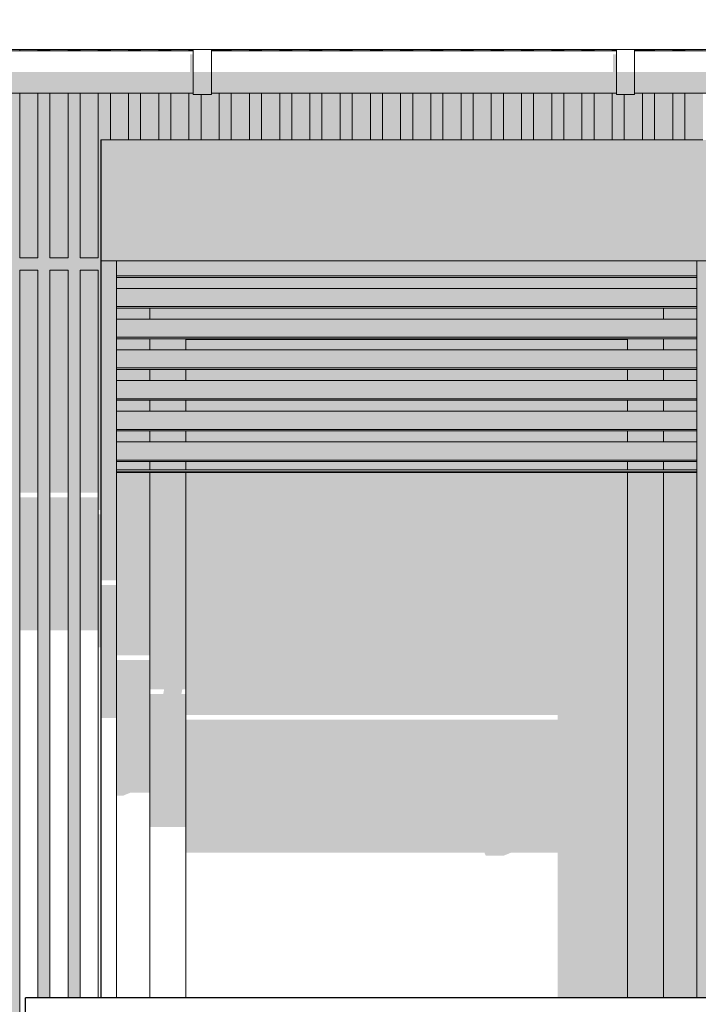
# Model space of a CAD drawing. Header units: metres. Extents: x -4 to 112, y -27 to 26.
# Tile 89 of 256: x 38.23 to 39.35, y 4.33 to 5.95. Entities that reach past the tile are written whole.
import ezdxf

# ---------------------------------------------------------------- set-up
doc = ezdxf.new("R2010")
doc.units = ezdxf.units.M
doc.header["$MEASUREMENT"] = 0
for name, color, linetype in [('10 Wand außen', 7, 'Continuous'), ('30 Dachaufbau', 7, 'Continuous'), ('30 Dachentwässerung', 7, 'Continuous'), ('40 Absturzsicherung', 7, 'Continuous'), ('50 Sanitäreinrichtung', 7, 'Continuous'), ('94 Genehmigungsplanung Bemaßung', 7, 'Continuous')]:
    doc.layers.add(name, color=color, linetype=linetype)
doc.styles.add('ERSTELLTER_STIL_2', font='arial.ttf')
doc.dimstyles.new('ERSTELLTER_STIL__1', dxfattribs={"dimtxt": 0.25, "dimasz": 0.19, "dimexe": 0.18, "dimexo": 0.1, "dimgap": 0, "dimtad": 1, "dimtih": 1, "dimtoh": 1, "dimzin": 0, "dimdsep": 46, "dimtxsty": 'ERSTELLTER_STIL_2', "dimblk": 'ARROWHEAD_6', "dimblk1": 'ARROWHEAD_6', "dimblk2": 'ARROWHEAD_6', "dimcen": 0.09, "dimclrd": 7, "dimclre": 7, "dimclrt": 7, "dimazin": 0, "dimtfac": 1, "dimtdec": 4, "dimtmove": 0, "dimatfit": 3, "dimfxl": 1, "dimtolj": 1, "dimtzin": 0, "dimarcsym": 0})

# ---------------------------------------------------------------- blocks, each defined once
blk = doc.blocks.new('*D38', base_point=(27236.1321, 0))
at = {"layer": '94 Genehmigungsplanung Bemaßung', "color": 7, "linetype": 'Continuous', "lineweight": 13}
for p, q in [((17.3411, 9.2531), (17.3411, 9.6281)), ((58.1625, 9.2531), (58.1625, 9.6281)), ((17.4411, 9.5406), (17.2411, 9.3406)), ((58.0625, 9.3406), (58.2625, 9.5406)), ((17.1911, 9.4406), (17.3411, 9.4406)), ((17.3411, 9.4406), (58.1625, 9.4406)), ((58.1625, 9.4406), (58.3125, 9.4406))]:
    blk.add_line(p, q, dxfattribs=at)
at = {"layer": '94 Genehmigungsplanung Bemaßung', "color": 7, "lineweight": 13, "insert": (37.3228, 9.4906), "char_height": 0.25, "attachment_point": 7, "style": 'ERSTELLTER_STIL_2'}
blk.add_mtext('\\A1;{\\pql;\\fArial|b0|i0|c0|p0;\\W1.000000;40,82}', dxfattribs=at)
blk = doc.blocks.new('ARROWHEAD_6')
at = {"color": 0, "linetype": 'Continuous', "lineweight": 0}
for p, q in [((-0.5, -0.5), (0.5, 0.5)), ((0, 0), (-1, 0))]:
    blk.add_line(p, q, dxfattribs=at)

msp = doc.modelspace()

# ---------------------------------------------------------------- hatches: boundary and pattern name
at = {"layer": '10 Wand außen', "linetype": 'Continuous', "lineweight": 0, "true_color": 0x000000}
for points in [[(38.3661, 5.755), (38.3661, 4.9029), (38.3668, 4.9029), (38.3668, 5.755)], [(38.3718, 5.755), (38.3668, 5.755), (38.3668, 5.555), (38.3718, 5.555)], [(38.3718, 5.555), (39.3718, 5.555), (39.3718, 5.755), (39.3618, 5.755), (39.3318, 5.755), (38.3718, 5.755)], [(38.3918, 5.555), (38.3668, 5.555), (38.3668, 5.0267), (38.3918, 5.0267)], [(38.3918, 5.5529), (39.3518, 5.5529), (39.3518, 5.555), (38.3918, 5.555)], [(38.3918, 5.5529), (38.3918, 5.5429), (39.3518, 5.5429), (39.3518, 5.5529)], [(39.3518, 4.3365), (39.3761, 4.3365), (39.3761, 5.555), (39.3518, 5.555)], [(38.3918, 5.5429), (38.3918, 5.5303), (39.3518, 5.5303), (39.3518, 5.5429)], [(38.3918, 5.5303), (38.3918, 5.5277), (39.3518, 5.5277), (39.3518, 5.5303)], [(38.3918, 5.5277), (38.3918, 5.5095), (38.4396, 5.5095), (38.4342, 5.5277)], [(39.3095, 5.5277), (38.4342, 5.5277), (38.4396, 5.5095), (39.3041, 5.5095)], [(39.3041, 5.5095), (39.3518, 5.5095), (39.3518, 5.5277), (39.3095, 5.5277)], [(38.3918, 5.5095), (38.3918, 5.5021), (39.3518, 5.5021), (39.3518, 5.5095)], [(38.3918, 5.5021), (38.3918, 5.4921), (39.3518, 5.4921), (39.3518, 5.5021)], [(38.3918, 5.4921), (38.3918, 5.4795), (39.3518, 5.4795), (39.3518, 5.4921)], [(38.3918, 5.4795), (38.3918, 5.4769), (39.3518, 5.4769), (39.3518, 5.4795)], [(38.4468, 5.4769), (38.3918, 5.4769), (38.3918, 5.4587), (38.4468, 5.4587)], [(38.4468, 5.4769), (38.4468, 5.4587), (38.4731, 5.4587), (38.4549, 5.4769)], [(39.2888, 5.4769), (38.4549, 5.4769), (38.4731, 5.4587), (39.2706, 5.4587)], [(39.2706, 5.4587), (39.2968, 5.4587), (39.2968, 5.4769), (39.2888, 5.4769)], [(39.3518, 5.4769), (39.2968, 5.4769), (39.2968, 5.4587), (39.3518, 5.4587)], [(38.3918, 5.4587), (38.3918, 5.4513), (39.3518, 5.4513), (39.3518, 5.4587)], [(38.3918, 5.4513), (38.3918, 5.4413), (39.3518, 5.4413), (39.3518, 5.4513)], [(38.3918, 5.4413), (38.3918, 5.4287), (39.3518, 5.4287), (39.3518, 5.4413)], [(38.3918, 5.4287), (38.3918, 5.4262), (39.3518, 5.4262), (39.3518, 5.4287)], [(38.3918, 5.408), (38.4468, 5.408), (38.4468, 5.4262), (38.3918, 5.4262)], [(38.4468, 5.408), (38.5068, 5.408), (38.5068, 5.425), (38.5057, 5.4262), (38.4468, 5.4262)], [(39.238, 5.4262), (38.5057, 5.4262), (38.5068, 5.425), (39.2368, 5.425)], [(38.5068, 5.425), (38.5068, 5.408), (39.2368, 5.408), (39.2368, 5.425)], [(39.2368, 5.408), (39.2968, 5.408), (39.2968, 5.4262), (39.238, 5.4262), (39.2368, 5.425)], [(39.2968, 5.4262), (39.2968, 5.408), (39.3518, 5.408), (39.3518, 5.4262)], [(38.3918, 5.408), (38.3918, 5.4006), (39.3518, 5.4006), (39.3518, 5.408)], [(38.3918, 5.4006), (38.3918, 5.3906), (39.3518, 5.3906), (39.3518, 5.4006)], [(38.3918, 5.3906), (38.3918, 5.378), (39.3518, 5.378), (39.3518, 5.3906)], [(38.3918, 5.378), (38.3918, 5.3754), (39.3518, 5.3754), (39.3518, 5.378)], [(38.4468, 5.3754), (38.3918, 5.3754), (38.3918, 5.3572), (38.4468, 5.3572)], [(38.4468, 5.3754), (38.4468, 5.3572), (38.5068, 5.3572), (38.5068, 5.3754)], [(39.2368, 5.3754), (38.5068, 5.3754), (38.5068, 5.3572), (39.2368, 5.3572)], [(39.2368, 5.3572), (39.2968, 5.3572), (39.2968, 5.3754), (39.2368, 5.3754)], [(39.2968, 5.3754), (39.2968, 5.3572), (39.3518, 5.3572), (39.3518, 5.3754)], [(38.3918, 5.3572), (38.3918, 5.3498), (39.3518, 5.3498), (39.3518, 5.3572)], [(38.3918, 5.3498), (38.3918, 5.3398), (39.3518, 5.3398), (39.3518, 5.3498)], [(38.3918, 5.3398), (38.3918, 5.3272), (39.3518, 5.3272), (39.3518, 5.3398)], [(38.3918, 5.3272), (38.3918, 5.3246), (39.3518, 5.3246), (39.3518, 5.3272)], [(38.4468, 5.3246), (38.3918, 5.3246), (38.3918, 5.3064), (38.4468, 5.3064)], [(38.4468, 5.3064), (38.5068, 5.3064), (38.5068, 5.3246), (38.4468, 5.3246)], [(38.5068, 5.3064), (39.2368, 5.3064), (39.2368, 5.3246), (38.5068, 5.3246)], [(39.2368, 5.3064), (39.2968, 5.3064), (39.2968, 5.3246), (39.2368, 5.3246)], [(39.2968, 5.3246), (39.2968, 5.3064), (39.3518, 5.3064), (39.3518, 5.3246)], [(38.3918, 5.3064), (38.3918, 5.299), (39.3518, 5.299), (39.3518, 5.3064)], [(38.3918, 5.299), (38.3918, 5.289), (39.3518, 5.289), (39.3518, 5.299)], [(38.3918, 5.289), (38.3918, 5.2764), (39.3518, 5.2764), (39.3518, 5.289)], [(38.3918, 5.2764), (38.3918, 5.2739), (39.3518, 5.2739), (39.3518, 5.2764)], [(38.3918, 5.2557), (38.4468, 5.2557), (38.4468, 5.2739), (38.3918, 5.2739)], [(38.5068, 5.2739), (38.4468, 5.2739), (38.4468, 5.2557), (38.5068, 5.2557)], [(39.2368, 5.2739), (38.5068, 5.2739), (38.5068, 5.2557), (39.2368, 5.2557)], [(39.2968, 5.2739), (39.2368, 5.2739), (39.2368, 5.2557), (39.2968, 5.2557)], [(39.2968, 5.2557), (39.3518, 5.2557), (39.3518, 5.2739), (39.2968, 5.2739)], [(38.3918, 5.2557), (38.3918, 5.2483), (39.3518, 5.2483), (39.3518, 5.2557)], [(38.3918, 5.2483), (38.3918, 5.2383), (39.3518, 5.2383), (39.3518, 5.2483)], [(38.3918, 5.2383), (38.3918, 5.2257), (39.3518, 5.2257), (39.3518, 5.2383)], [(38.3918, 5.2257), (38.3918, 5.2231), (39.3518, 5.2231), (39.3518, 5.2257)], [(38.3918, 5.2231), (38.3918, 5.2095), (38.4468, 5.2095), (38.4468, 5.2231)], [(38.4468, 5.2095), (38.5068, 5.2095), (38.5068, 5.2231), (38.4468, 5.2231)], [(38.5068, 5.2095), (39.2368, 5.2095), (39.2368, 5.2231), (38.5068, 5.2231)], [(39.2368, 5.2231), (39.2368, 5.2095), (39.2968, 5.2095), (39.2968, 5.2231)], [(39.2968, 5.2095), (39.3518, 5.2095), (39.3518, 5.2231), (39.2968, 5.2231)], [(38.3918, 5.2095), (38.3918, 5.2065), (39.3518, 5.2065), (39.3518, 5.2095)], [(38.3918, 5.2065), (38.3918, 5.205), (39.3518, 5.205), (39.3518, 5.2065)], [(38.3918, 5.205), (38.3918, 4.9029), (38.4468, 4.9029), (38.4468, 5.205)], [(38.4468, 5.205), (38.4468, 4.8464), (38.4707, 4.8464), (38.4692, 4.8387), (38.4468, 4.8387), (38.4468, 4.619), (38.5068, 4.619), (38.5068, 4.8387), (38.4992, 4.8387), (38.5007, 4.8464), (38.5068, 4.8464), (38.5068, 5.205)], [(39.2368, 5.205), (38.5068, 5.205), (38.5068, 4.8039), (39.1218, 4.8039), (39.1218, 4.7963), (38.5068, 4.7963), (38.5068, 4.5765), (39.0005, 4.5765), (39.0026, 4.5716), (39.0326, 4.5716), (39.0444, 4.5765), (39.1218, 4.5765), (39.1218, 4.3365), (39.2368, 4.3365)], [(39.2968, 5.205), (39.2368, 5.205), (39.2368, 4.3365), (39.2968, 4.3365)], [(39.3518, 5.205), (39.2968, 5.205), (39.2968, 4.3365), (39.3518, 4.3365)], [(38.3668, 4.7993), (38.3918, 4.7993), (38.3918, 5.019), (38.3668, 5.019)], [(38.3668, 4.8953), (38.3661, 4.8953), (38.3661, 4.6755), (38.3668, 4.6755)], [(38.3918, 4.8953), (38.3918, 4.6706), (38.4026, 4.6706), (38.4144, 4.6755), (38.4468, 4.6755), (38.4468, 4.8953)]]:
    msp.add_hatch(color=18, dxfattribs=at).paths.add_polyline_path(points)
at = {"layer": '30 Dachentwässerung', "linetype": 'Continuous', "lineweight": 0, "true_color": 0x000000}
for points in [[(38.5188, 5.8965), (38.5133, 5.8965), (38.5133, 5.8674), (38.5188, 5.8674)], [(39.2188, 5.8965), (39.2133, 5.8965), (39.2133, 5.8674), (39.2188, 5.8674)], [(38.5188, 5.8674), (37.8488, 5.8674), (37.8488, 5.8418), (38.5188, 5.8418)], [(38.5188, 5.8403), (38.5488, 5.8403), (38.5488, 5.8674), (38.5188, 5.8674)], [(38.5488, 5.8418), (39.2188, 5.8418), (39.2188, 5.8674), (38.5488, 5.8674)], [(39.2188, 5.8403), (39.2488, 5.8403), (39.2488, 5.8674), (39.2188, 5.8674)], [(39.2488, 5.8418), (39.9188, 5.8418), (39.9188, 5.8674), (39.2488, 5.8674)], [(38.5188, 5.8418), (37.8488, 5.8418), (37.8488, 5.8324), (38.5188, 5.8324)], [(38.5188, 5.8304), (38.5488, 5.8304), (38.5488, 5.8403), (38.5188, 5.8403)], [(38.5488, 5.8324), (39.2188, 5.8324), (39.2188, 5.8418), (38.5488, 5.8418)], [(39.2188, 5.8304), (39.2488, 5.8304), (39.2488, 5.8403), (39.2188, 5.8403)], [(39.2488, 5.8418), (39.2488, 5.8324), (39.9188, 5.8324), (39.9188, 5.8418)]]:
    msp.add_hatch(color=18, dxfattribs=at).paths.add_polyline_path(points)
at = {"layer": '50 Sanitäreinrichtung', "linetype": 'Continuous', "lineweight": 0, "true_color": 0x000000}
for points in [[(38.2318, 5.9044), (38.2318, 5.9024), (38.2618, 5.9024), (38.2618, 5.9044)], [(38.2818, 5.9044), (38.2618, 5.9044), (38.2618, 5.9024), (38.2818, 5.9024)], [(38.2818, 5.9044), (38.2818, 5.9024), (38.3118, 5.9024), (38.3118, 5.9044)], [(38.3118, 5.9024), (38.3318, 5.9024), (38.3318, 5.9044), (38.3118, 5.9044)], [(38.3318, 5.9044), (38.3318, 5.9024), (38.3618, 5.9024), (38.3618, 5.9044)], [(38.3618, 5.9024), (38.3818, 5.9024), (38.3818, 5.9044), (38.3618, 5.9044)], [(38.3818, 5.9044), (38.3818, 5.9024), (38.4118, 5.9024), (38.4118, 5.9044)], [(38.4118, 5.9044), (38.4118, 5.9024), (38.4318, 5.9024), (38.4318, 5.9044)], [(38.4318, 5.9044), (38.4318, 5.9024), (38.4618, 5.9024), (38.4618, 5.9044)], [(38.4618, 5.9044), (38.4618, 5.9024), (38.4818, 5.9024), (38.4818, 5.9044)], [(38.4818, 5.9044), (38.4818, 5.9024), (38.5118, 5.9024), (38.5118, 5.9044)], [(38.5118, 5.9024), (38.5188, 5.9024), (38.5188, 5.9044), (38.5118, 5.9044)], [(38.5618, 5.9044), (38.5488, 5.9044), (38.5488, 5.9024), (38.5618, 5.9024)], [(38.5618, 5.9044), (38.5618, 5.9024), (38.5818, 5.9024), (38.5818, 5.9044)], [(38.5818, 5.9044), (38.5818, 5.9024), (38.6118, 5.9024), (38.6118, 5.9044)], [(38.6118, 5.9044), (38.6118, 5.9024), (38.6318, 5.9024), (38.6318, 5.9044)], [(38.6318, 5.9044), (38.6318, 5.9024), (38.6618, 5.9024), (38.6618, 5.9044)], [(38.6618, 5.9044), (38.6618, 5.9024), (38.6818, 5.9024), (38.6818, 5.9044)], [(38.6818, 5.9044), (38.6818, 5.9024), (38.7118, 5.9024), (38.7118, 5.9044)], [(38.7118, 5.9044), (38.7118, 5.9024), (38.7318, 5.9024), (38.7318, 5.9044)], [(38.7318, 5.9044), (38.7318, 5.9024), (38.7618, 5.9024), (38.7618, 5.9044)], [(38.7618, 5.9044), (38.7618, 5.9024), (38.7818, 5.9024), (38.7818, 5.9044)], [(38.7818, 5.9044), (38.7818, 5.9024), (38.8118, 5.9024), (38.8118, 5.9044)], [(38.8118, 5.9044), (38.8118, 5.9024), (38.8318, 5.9024), (38.8318, 5.9044)], [(38.8318, 5.9044), (38.8318, 5.9024), (38.8618, 5.9024), (38.8618, 5.9044)], [(38.8618, 5.9044), (38.8618, 5.9024), (38.8818, 5.9024), (38.8818, 5.9044)], [(38.8818, 5.9044), (38.8818, 5.9024), (38.9118, 5.9024), (38.9118, 5.9044)], [(38.9118, 5.9044), (38.9118, 5.9024), (38.9318, 5.9024), (38.9318, 5.9044)], [(38.9318, 5.9044), (38.9318, 5.9024), (38.9618, 5.9024), (38.9618, 5.9044)], [(38.9618, 5.9044), (38.9618, 5.9024), (38.9818, 5.9024), (38.9818, 5.9044)], [(38.9818, 5.9044), (38.9818, 5.9024), (39.0118, 5.9024), (39.0118, 5.9044)], [(39.0118, 5.9044), (39.0118, 5.9024), (39.0318, 5.9024), (39.0318, 5.9044)], [(39.0318, 5.9044), (39.0318, 5.9024), (39.0618, 5.9024), (39.0618, 5.9044)], [(39.0618, 5.9044), (39.0618, 5.9024), (39.0818, 5.9024), (39.0818, 5.9044)], [(39.0818, 5.9044), (39.0818, 5.9024), (39.1118, 5.9024), (39.1118, 5.9044)], [(39.1118, 5.9044), (39.1118, 5.9024), (39.1318, 5.9024), (39.1318, 5.9044)], [(39.1318, 5.9044), (39.1318, 5.9024), (39.1618, 5.9024), (39.1618, 5.9044)], [(39.1618, 5.9044), (39.1618, 5.9024), (39.1818, 5.9024), (39.1818, 5.9044)], [(39.1818, 5.9044), (39.1818, 5.9024), (39.2118, 5.9024), (39.2118, 5.9044)], [(39.2118, 5.9024), (39.2188, 5.9024), (39.2188, 5.9044), (39.2118, 5.9044)], [(39.2618, 5.9044), (39.2488, 5.9044), (39.2488, 5.9024), (39.2618, 5.9024)], [(39.2618, 5.9044), (39.2618, 5.9024), (39.2818, 5.9024), (39.2818, 5.9044)], [(39.2818, 5.9044), (39.2818, 5.9024), (39.3118, 5.9024), (39.3118, 5.9044)], [(39.3118, 5.9044), (39.3118, 5.9024), (39.3318, 5.9024), (39.3318, 5.9044)], [(39.3318, 5.9044), (39.3318, 5.9024), (39.3618, 5.9024), (39.3618, 5.9044)], [(37.8218, 5.7056), (37.8218, 3.35), (37.8548, 3.35), (37.8618, 3.36), (37.8318, 3.36), (37.8318, 5.54), (37.8618, 5.54), (37.8618, 3.36), (37.8618, 3.35), (37.9048, 3.35), (37.9118, 3.36), (37.8818, 3.36), (37.8818, 5.54), (37.9118, 5.54), (37.9118, 3.36), (37.9118, 3.35), (37.9548, 3.35), (37.9618, 3.36), (37.9318, 3.36), (37.9318, 5.54), (37.9618, 5.54), (37.9618, 3.36), (37.9618, 3.35), (38.0048, 3.35), (38.0118, 3.36), (37.9818, 3.36), (37.9818, 5.54), (38.0118, 5.54), (38.0118, 3.36), (38.0118, 3.35), (38.0548, 3.35), (38.0618, 3.36), (38.0318, 3.36), (38.0318, 5.54), (38.0618, 5.54), (38.0618, 3.36), (38.0618, 3.35), (38.1048, 3.35), (38.1118, 3.36), (38.0818, 3.36), (38.0818, 5.54), (38.1118, 5.54), (38.1118, 3.36), (38.1118, 3.35), (38.1548, 3.35), (38.1618, 3.36), (38.1318, 3.36), (38.1318, 5.54), (38.1618, 5.54), (38.1618, 3.36), (38.1618, 3.35), (38.2048, 3.35), (38.2118, 3.36), (38.1818, 3.36), (38.1818, 5.54), (38.2118, 5.54), (38.2118, 3.36), (38.2118, 3.35), (38.2548, 3.35), (38.2618, 3.36), (38.2318, 3.36), (38.2318, 5.54), (38.2618, 5.54), (38.2618, 4.3365), (38.2818, 4.3365), (38.2818, 5.54), (38.3118, 5.54), (38.3118, 4.3365), (38.3318, 4.3365), (38.3318, 5.54), (38.3618, 5.54), (38.3618, 5.1433), (38.3661, 5.1433), (38.3661, 5.755), (38.3818, 5.755), (38.3818, 5.8324), (38.3618, 5.8324), (38.3618, 5.56), (38.3318, 5.56), (38.3318, 5.8324), (38.3118, 5.8324), (38.3118, 5.56), (38.2818, 5.56), (38.2818, 5.8324), (38.2618, 5.8324), (38.2618, 5.56), (38.2318, 5.56), (38.2318, 5.8324), (38.2118, 5.8324), (38.2118, 5.56), (38.1818, 5.56), (38.1818, 5.8324), (38.1618, 5.8324), (38.1618, 5.56), (38.1318, 5.56), (38.1318, 5.8324), (38.1118, 5.8324), (38.1118, 5.56), (38.0818, 5.56), (38.0818, 5.8324), (38.0618, 5.8324), (38.0618, 5.56), (38.0318, 5.56), (38.0318, 5.8324), (38.0118, 5.8324), (38.0118, 5.56), (37.9818, 5.56), (37.9818, 5.8324), (37.9618, 5.8324), (37.9618, 5.56), (37.9318, 5.56), (37.9318, 5.8324), (37.9118, 5.8324), (37.9118, 5.56), (37.8818, 5.56), (37.8818, 5.8324), (37.8618, 5.8324), (37.8618, 5.56), (37.8318, 5.56), (37.8318, 5.7056)], [(38.2318, 5.56), (38.2618, 5.56), (38.2618, 5.8324), (38.2318, 5.8324)], [(38.2818, 5.56), (38.3118, 5.56), (38.3118, 5.8324), (38.2818, 5.8324)], [(38.3318, 5.56), (38.3618, 5.56), (38.3618, 5.8324), (38.3318, 5.8324)], [(38.3818, 5.755), (38.4118, 5.755), (38.4118, 5.8324), (38.3818, 5.8324)], [(38.4118, 5.755), (38.4318, 5.755), (38.4318, 5.8324), (38.4118, 5.8324)], [(38.4318, 5.755), (38.4618, 5.755), (38.4618, 5.8324), (38.4318, 5.8324)], [(38.4618, 5.755), (38.4818, 5.755), (38.4818, 5.8324), (38.4618, 5.8324)], [(38.4818, 5.755), (38.5118, 5.755), (38.5118, 5.8324), (38.4818, 5.8324)], [(38.5118, 5.755), (38.5318, 5.755), (38.5318, 5.8304), (38.5188, 5.8304), (38.5188, 5.8324), (38.5118, 5.8324)], [(38.5488, 5.8304), (38.5318, 5.8304), (38.5318, 5.755), (38.5618, 5.755), (38.5618, 5.8324), (38.5488, 5.8324)], [(38.5618, 5.755), (38.5818, 5.755), (38.5818, 5.8324), (38.5618, 5.8324)], [(38.5818, 5.755), (38.6118, 5.755), (38.6118, 5.8324), (38.5818, 5.8324)], [(38.6118, 5.755), (38.6318, 5.755), (38.6318, 5.8324), (38.6118, 5.8324)], [(38.6318, 5.755), (38.6618, 5.755), (38.6618, 5.8324), (38.6318, 5.8324)], [(38.6618, 5.755), (38.6818, 5.755), (38.6818, 5.8324), (38.6618, 5.8324)], [(38.6818, 5.755), (38.7118, 5.755), (38.7118, 5.8324), (38.6818, 5.8324)], [(38.7118, 5.755), (38.7318, 5.755), (38.7318, 5.8324), (38.7118, 5.8324)], [(38.7318, 5.755), (38.7618, 5.755), (38.7618, 5.8324), (38.7318, 5.8324)], [(38.7618, 5.755), (38.7818, 5.755), (38.7818, 5.8324), (38.7618, 5.8324)], [(38.7818, 5.755), (38.8118, 5.755), (38.8118, 5.8324), (38.7818, 5.8324)], [(38.8118, 5.755), (38.8318, 5.755), (38.8318, 5.8324), (38.8118, 5.8324)], [(38.8318, 5.755), (38.8618, 5.755), (38.8618, 5.8324), (38.8318, 5.8324)], [(38.8618, 5.755), (38.8818, 5.755), (38.8818, 5.8324), (38.8618, 5.8324)], [(38.8818, 5.755), (38.9118, 5.755), (38.9118, 5.8324), (38.8818, 5.8324)], [(38.9118, 5.755), (38.9318, 5.755), (38.9318, 5.8324), (38.9118, 5.8324)], [(38.9318, 5.755), (38.9618, 5.755), (38.9618, 5.8324), (38.9318, 5.8324)], [(38.9618, 5.755), (38.9818, 5.755), (38.9818, 5.8324), (38.9618, 5.8324)], [(38.9818, 5.755), (39.0118, 5.755), (39.0118, 5.8324), (38.9818, 5.8324)], [(39.0118, 5.755), (39.0318, 5.755), (39.0318, 5.8324), (39.0118, 5.8324)], [(39.0318, 5.755), (39.0618, 5.755), (39.0618, 5.8324), (39.0318, 5.8324)], [(39.0618, 5.755), (39.0818, 5.755), (39.0818, 5.8324), (39.0618, 5.8324)], [(39.0818, 5.755), (39.1118, 5.755), (39.1118, 5.8324), (39.0818, 5.8324)], [(39.1118, 5.755), (39.1318, 5.755), (39.1318, 5.8324), (39.1118, 5.8324)], [(39.1318, 5.755), (39.1618, 5.755), (39.1618, 5.8324), (39.1318, 5.8324)], [(39.1618, 5.755), (39.1818, 5.755), (39.1818, 5.8324), (39.1618, 5.8324)], [(39.1818, 5.755), (39.2118, 5.755), (39.2118, 5.8324), (39.1818, 5.8324)], [(39.2118, 5.755), (39.2318, 5.755), (39.2318, 5.8304), (39.2188, 5.8304), (39.2188, 5.8324), (39.2118, 5.8324)], [(39.2488, 5.8304), (39.2318, 5.8304), (39.2318, 5.755), (39.2618, 5.755), (39.2618, 5.8324), (39.2488, 5.8324)], [(39.2618, 5.755), (39.2818, 5.755), (39.2818, 5.8324), (39.2618, 5.8324)], [(39.2818, 5.755), (39.3118, 5.755), (39.3118, 5.8324), (39.2818, 5.8324)], [(39.3118, 5.755), (39.3318, 5.755), (39.3318, 5.8324), (39.3118, 5.8324)], [(39.3318, 5.755), (39.3618, 5.755), (39.3618, 5.8324), (39.3318, 5.8324)], [(38.2618, 5.54), (38.2318, 5.54), (38.2318, 5.1716), (38.2618, 5.1716)], [(38.3118, 5.54), (38.2818, 5.54), (38.2818, 5.1716), (38.3118, 5.1716)], [(38.3618, 5.54), (38.3318, 5.54), (38.3318, 5.1716), (38.3618, 5.1716)], [(38.2318, 4.9442), (38.2618, 4.9442), (38.2618, 5.164), (38.2318, 5.164)], [(38.2818, 4.9442), (38.3118, 4.9442), (38.3118, 5.164), (38.2818, 5.164)], [(38.3318, 4.9442), (38.3618, 4.9442), (38.3618, 5.164), (38.3318, 5.164)], [(38.3618, 5.1357), (38.3618, 4.916), (38.3661, 4.916), (38.3661, 5.1357)]]:
    msp.add_hatch(color=18, dxfattribs=at).paths.add_polyline_path(points)

# ---------------------------------------------------------------- linework, layer by layer
at = {"layer": '10 Wand außen', "color": 7, "linetype": 'Continuous', "lineweight": 13}
for p, q in [((38.3668, 5.555), (38.3668, 5.755)), ((38.3718, 5.555), (38.3668, 5.555)), ((38.3668, 4.3365), (38.3668, 5.555)), ((39.3718, 5.555), (38.3718, 5.555)), ((38.3918, 5.5416), (38.3918, 5.555)), ((39.3518, 5.5416), (39.3518, 5.555)), ((38.3918, 5.5416), (38.3918, 5.5303)), ((39.3518, 5.5416), (39.3518, 5.5303)), ((38.3918, 5.5303), (38.3918, 5.5277)), ((38.3918, 5.5303), (39.3518, 5.5303)), ((38.3918, 5.4908), (38.3918, 5.5277)), ((38.3918, 5.5277), (39.3518, 5.5277)), ((39.3518, 5.5303), (39.3518, 5.5277)), ((39.3518, 5.4908), (39.3518, 5.5277)), ((38.3918, 5.5095), (39.3518, 5.5095)), ((38.3918, 5.4908), (38.3918, 5.4795)), ((39.3518, 5.4908), (39.3518, 5.4795)), ((38.3918, 5.4795), (38.3918, 5.4769)), ((38.3918, 5.4795), (39.3518, 5.4795)), ((38.3918, 5.4401), (38.3918, 5.4769)), ((38.3918, 5.4769), (39.3518, 5.4769)), ((39.3518, 5.4795), (39.3518, 5.4769)), ((39.3518, 5.4401), (39.3518, 5.4769)), ((38.3918, 5.4587), (39.3518, 5.4587)), ((38.3918, 5.4401), (38.3918, 5.4287)), ((39.3518, 5.4401), (39.3518, 5.4287)), ((38.3918, 5.4287), (38.3918, 5.4262)), ((38.3918, 5.4287), (39.3518, 5.4287)), ((38.3918, 5.3893), (38.3918, 5.4262)), ((38.3918, 5.4262), (39.3518, 5.4262)), ((39.3518, 5.4287), (39.3518, 5.4262)), ((39.3518, 5.3893), (39.3518, 5.4262)), ((38.3918, 5.408), (39.3518, 5.408)), ((38.3918, 5.3893), (38.3918, 5.378)), ((38.3918, 5.378), (38.3918, 5.3754)), ((38.3918, 5.378), (39.3518, 5.378)), ((38.3918, 5.3385), (38.3918, 5.3754)), ((38.3918, 5.3754), (39.3518, 5.3754)), ((39.3518, 5.3893), (39.3518, 5.378)), ((39.3518, 5.378), (39.3518, 5.3754)), ((39.3518, 5.3385), (39.3518, 5.3754)), ((38.3918, 5.3572), (39.3518, 5.3572)), ((38.3918, 5.3385), (38.3918, 5.3272)), ((38.3918, 5.3272), (38.3918, 5.3246)), ((38.3918, 5.3272), (39.3518, 5.3272)), ((38.3918, 5.2878), (38.3918, 5.3246)), ((38.3918, 5.3246), (39.3518, 5.3246)), ((39.3518, 5.3385), (39.3518, 5.3272)), ((39.3518, 5.3272), (39.3518, 5.3246)), ((39.3518, 5.2878), (39.3518, 5.3246)), ((38.3918, 5.3064), (39.3518, 5.3064)), ((38.3918, 5.2878), (38.3918, 5.2764)), ((38.3918, 5.2764), (38.3918, 5.2739)), ((38.3918, 5.2764), (39.3518, 5.2764)), ((39.3518, 5.2878), (39.3518, 5.2764)), ((39.3518, 5.2764), (39.3518, 5.2739)), ((38.3918, 5.237), (38.3918, 5.2739)), ((38.3918, 5.2739), (39.3518, 5.2739)), ((39.3518, 5.237), (39.3518, 5.2739)), ((38.3918, 5.2557), (39.3518, 5.2557)), ((38.3918, 5.237), (38.3918, 5.2257)), ((39.3518, 5.237), (39.3518, 5.2257)), ((38.3918, 5.2257), (38.3918, 5.2231)), ((38.3918, 5.2257), (39.3518, 5.2257)), ((38.3918, 5.2095), (38.3918, 5.2231)), ((38.3918, 5.2231), (39.3518, 5.2231)), ((39.3518, 5.2257), (39.3518, 5.2231)), ((39.3518, 5.2095), (39.3518, 5.2231)), ((38.3918, 5.2095), (38.3918, 5.2065)), ((38.3918, 5.2095), (39.3518, 5.2095)), ((38.3918, 5.2065), (38.3918, 5.205)), ((38.3918, 5.2065), (39.3518, 5.2065)), ((38.3918, 4.3365), (38.3918, 5.205)), ((38.3918, 5.205), (39.3518, 5.205)), ((39.3518, 5.2095), (39.3518, 5.2065)), ((39.3518, 5.2065), (39.3518, 5.205)), ((39.3518, 4.3365), (39.3518, 5.205))]:
    msp.add_line(p, q, dxfattribs=at)
at = {"layer": '10 Wand außen', "color": 7, "linetype": 'Continuous', "lineweight": 18}
for p, q in [((38.4468, 5.4769), (38.4468, 5.4587)), ((39.2968, 5.4587), (39.2968, 5.4769)), ((38.4468, 5.4262), (38.4468, 5.408)), ((38.5068, 5.408), (38.5068, 5.425)), ((38.5068, 5.425), (39.2368, 5.425)), ((39.2368, 5.408), (39.2368, 5.425)), ((39.2968, 5.408), (39.2968, 5.4262)), ((38.4468, 5.3754), (38.4468, 5.3572)), ((38.5068, 5.3572), (38.5068, 5.3754)), ((39.2368, 5.3572), (39.2368, 5.3754)), ((39.2968, 5.3572), (39.2968, 5.3754)), ((38.4468, 5.3246), (38.4468, 5.3064)), ((38.5068, 5.3064), (38.5068, 5.3246)), ((39.2368, 5.3064), (39.2368, 5.3246)), ((39.2968, 5.3064), (39.2968, 5.3246)), ((38.4468, 5.2739), (38.4468, 5.2557)), ((38.5068, 5.2557), (38.5068, 5.2739)), ((39.2368, 5.2557), (39.2368, 5.2739)), ((39.2968, 5.2557), (39.2968, 5.2739)), ((38.4468, 5.2231), (38.4468, 5.2095)), ((38.5068, 5.2095), (38.5068, 5.2231)), ((39.2368, 5.2095), (39.2368, 5.2231)), ((39.2968, 5.2095), (39.2968, 5.2231)), ((38.4468, 5.205), (38.4468, 4.3365)), ((38.5068, 4.3365), (38.5068, 5.205)), ((39.2368, 4.3365), (39.2368, 5.205)), ((39.2968, 4.3365), (39.2968, 5.205))]:
    msp.add_line(p, q, dxfattribs=at)
at = {"layer": '30 Dachaufbau', "color": 7, "linetype": 'Continuous', "lineweight": 13}
for p, q in [((38.5188, 5.9044), (37.8488, 5.9044)), ((39.2188, 5.9044), (38.5488, 5.9044)), ((39.9188, 5.9044), (39.2488, 5.9044))]:
    msp.add_line(p, q, dxfattribs=at)
at = {"layer": '30 Dachentwässerung', "color": 7, "linetype": 'Continuous', "lineweight": 13}
for p, q in [((38.5188, 5.9024), (37.8488, 5.9024)), ((38.5188, 5.8674), (38.5188, 5.9044)), ((38.5188, 5.9044), (38.5488, 5.9044)), ((38.5488, 5.8674), (38.5488, 5.9044)), ((39.2188, 5.9024), (38.5488, 5.9024)), ((39.2188, 5.8674), (39.2188, 5.9044)), ((39.2188, 5.9044), (39.2488, 5.9044)), ((39.2488, 5.8674), (39.2488, 5.9044)), ((39.9188, 5.9024), (39.2488, 5.9024)), ((38.5188, 5.8403), (38.5188, 5.8674)), ((38.5488, 5.8403), (38.5488, 5.8674)), ((39.2188, 5.8403), (39.2188, 5.8674)), ((39.2488, 5.8403), (39.2488, 5.8674)), ((38.5188, 5.8324), (37.8488, 5.8324)), ((38.5188, 5.8304), (38.5188, 5.8403)), ((38.5188, 5.8304), (38.5488, 5.8304)), ((38.5488, 5.8304), (38.5488, 5.8403)), ((39.2188, 5.8324), (38.5488, 5.8324)), ((39.2188, 5.8304), (39.2188, 5.8403)), ((39.2188, 5.8304), (39.2488, 5.8304)), ((39.2488, 5.8304), (39.2488, 5.8403)), ((39.9188, 5.8324), (39.2488, 5.8324))]:
    msp.add_line(p, q, dxfattribs=at)
at = {"layer": '40 Absturzsicherung', "color": 250, "linetype": 'Continuous', "lineweight": 25, "true_color": 0x191919}
for p in [(38.2415, 4.2865), (39.4896, 4.3365)]:
    msp.add_line(p, (38.2415, 4.3365), dxfattribs=at)
at = {"layer": '50 Sanitäreinrichtung', "color": 251, "linetype": 'Continuous', "lineweight": 18, "true_color": 0x5f5f5f}
for p, q in [((38.2318, 5.9024), (38.2318, 5.9044)), ((38.2618, 5.9024), (38.2618, 5.9044)), ((38.2818, 5.9024), (38.2818, 5.9044)), ((38.3118, 5.9024), (38.3118, 5.9044)), ((38.3318, 5.9024), (38.3318, 5.9044)), ((38.3618, 5.9024), (38.3618, 5.9044)), ((38.3818, 5.9024), (38.3818, 5.9044)), ((38.4118, 5.9024), (38.4118, 5.9044)), ((38.4318, 5.9024), (38.4318, 5.9044)), ((38.4618, 5.9024), (38.4618, 5.9044)), ((38.4818, 5.9024), (38.4818, 5.9044)), ((38.5118, 5.9024), (38.5118, 5.9044)), ((38.5618, 5.9024), (38.5618, 5.9044)), ((38.5818, 5.9024), (38.5818, 5.9044)), ((38.6118, 5.9024), (38.6118, 5.9044)), ((38.6318, 5.9024), (38.6318, 5.9044)), ((38.6618, 5.9024), (38.6618, 5.9044)), ((38.6818, 5.9024), (38.6818, 5.9044)), ((38.7118, 5.9024), (38.7118, 5.9044)), ((38.7318, 5.9024), (38.7318, 5.9044)), ((38.7618, 5.9024), (38.7618, 5.9044)), ((38.7818, 5.9024), (38.7818, 5.9044)), ((38.8118, 5.9024), (38.8118, 5.9044)), ((38.8318, 5.9024), (38.8318, 5.9044)), ((38.8618, 5.9024), (38.8618, 5.9044)), ((38.8818, 5.9024), (38.8818, 5.9044)), ((38.9118, 5.9024), (38.9118, 5.9044)), ((38.9318, 5.9024), (38.9318, 5.9044)), ((38.9618, 5.9024), (38.9618, 5.9044)), ((38.9818, 5.9024), (38.9818, 5.9044)), ((39.0118, 5.9024), (39.0118, 5.9044)), ((39.0318, 5.9024), (39.0318, 5.9044)), ((39.0618, 5.9024), (39.0618, 5.9044)), ((39.0818, 5.9024), (39.0818, 5.9044)), ((39.1118, 5.9024), (39.1118, 5.9044)), ((39.1318, 5.9024), (39.1318, 5.9044)), ((39.1618, 5.9024), (39.1618, 5.9044)), ((39.1818, 5.9024), (39.1818, 5.9044)), ((39.2118, 5.9024), (39.2118, 5.9044)), ((39.2618, 5.9024), (39.2618, 5.9044)), ((39.2818, 5.9024), (39.2818, 5.9044)), ((39.3118, 5.9024), (39.3118, 5.9044)), ((39.3318, 5.9024), (39.3318, 5.9044)), ((38.2318, 5.56), (38.2318, 5.8324)), ((38.2618, 5.56), (38.2618, 5.8324)), ((38.2818, 5.56), (38.2818, 5.8324)), ((38.3118, 5.56), (38.3118, 5.8324)), ((38.3318, 5.56), (38.3318, 5.8324)), ((38.3618, 5.56), (38.3618, 5.8324)), ((38.3818, 5.755), (38.3818, 5.8324)), ((38.4118, 5.755), (38.4118, 5.8324)), ((38.4318, 5.755), (38.4318, 5.8324)), ((38.4618, 5.755), (38.4618, 5.8324)), ((38.4818, 5.755), (38.4818, 5.8324)), ((38.5118, 5.755), (38.5118, 5.8324)), ((38.5318, 5.755), (38.5318, 5.8304)), ((38.5618, 5.755), (38.5618, 5.8324)), ((38.5818, 5.755), (38.5818, 5.8324)), ((38.6118, 5.755), (38.6118, 5.8324)), ((38.6318, 5.755), (38.6318, 5.8324)), ((38.6618, 5.755), (38.6618, 5.8324)), ((38.6818, 5.755), (38.6818, 5.8324)), ((38.7118, 5.755), (38.7118, 5.8324)), ((38.7318, 5.755), (38.7318, 5.8324)), ((38.7618, 5.755), (38.7618, 5.8324)), ((38.7818, 5.755), (38.7818, 5.8324)), ((38.8118, 5.755), (38.8118, 5.8324)), ((38.8318, 5.755), (38.8318, 5.8324)), ((38.8618, 5.755), (38.8618, 5.8324)), ((38.8818, 5.755), (38.8818, 5.8324)), ((38.9118, 5.755), (38.9118, 5.8324)), ((38.9318, 5.755), (38.9318, 5.8324)), ((38.9618, 5.755), (38.9618, 5.8324)), ((38.9818, 5.755), (38.9818, 5.8324)), ((39.0118, 5.755), (39.0118, 5.8324)), ((39.0318, 5.755), (39.0318, 5.8324)), ((39.0618, 5.755), (39.0618, 5.8324)), ((39.0818, 5.755), (39.0818, 5.8324)), ((39.1118, 5.755), (39.1118, 5.8324)), ((39.1318, 5.755), (39.1318, 5.8324)), ((39.1618, 5.755), (39.1618, 5.8324)), ((39.1818, 5.755), (39.1818, 5.8324)), ((39.2118, 5.755), (39.2118, 5.8324)), ((39.2318, 5.755), (39.2318, 5.8304)), ((39.2618, 5.755), (39.2618, 5.8324)), ((39.2818, 5.755), (39.2818, 5.8324)), ((39.3118, 5.755), (39.3118, 5.8324)), ((39.3318, 5.755), (39.3318, 5.8324)), ((38.3818, 5.755), (38.3661, 5.755)), ((38.3661, 5.755), (38.3661, 4.3365)), ((38.4118, 5.755), (38.3818, 5.755)), ((38.4318, 5.755), (38.4118, 5.755)), ((38.4618, 5.755), (38.4318, 5.755)), ((38.4818, 5.755), (38.4618, 5.755)), ((38.5118, 5.755), (38.4818, 5.755)), ((38.5318, 5.755), (38.5118, 5.755)), ((38.5618, 5.755), (38.5318, 5.755)), ((38.5818, 5.755), (38.5618, 5.755)), ((38.6118, 5.755), (38.5818, 5.755)), ((38.6318, 5.755), (38.6118, 5.755)), ((38.6618, 5.755), (38.6318, 5.755)), ((38.6818, 5.755), (38.6618, 5.755)), ((38.7118, 5.755), (38.6818, 5.755)), ((38.7318, 5.755), (38.7118, 5.755)), ((38.7618, 5.755), (38.7318, 5.755)), ((38.7818, 5.755), (38.7618, 5.755)), ((38.8118, 5.755), (38.7818, 5.755)), ((38.8318, 5.755), (38.8118, 5.755)), ((38.8618, 5.755), (38.8318, 5.755)), ((38.8818, 5.755), (38.8618, 5.755)), ((38.9118, 5.755), (38.8818, 5.755)), ((38.9318, 5.755), (38.9118, 5.755)), ((38.9618, 5.755), (38.9318, 5.755)), ((38.9818, 5.755), (38.9618, 5.755)), ((39.0118, 5.755), (38.9818, 5.755)), ((39.0318, 5.755), (39.0118, 5.755)), ((39.0618, 5.755), (39.0318, 5.755)), ((39.0818, 5.755), (39.0618, 5.755)), ((39.1118, 5.755), (39.0818, 5.755)), ((39.1318, 5.755), (39.1118, 5.755)), ((39.1618, 5.755), (39.1318, 5.755)), ((39.1818, 5.755), (39.1618, 5.755)), ((39.2118, 5.755), (39.1818, 5.755)), ((39.2318, 5.755), (39.2118, 5.755)), ((39.2618, 5.755), (39.2318, 5.755)), ((39.2818, 5.755), (39.2618, 5.755)), ((39.3118, 5.755), (39.2818, 5.755)), ((39.3318, 5.755), (39.3118, 5.755)), ((39.3618, 5.755), (39.3318, 5.755)), ((38.2618, 5.56), (38.2318, 5.56)), ((38.3118, 5.56), (38.2818, 5.56)), ((38.3618, 5.56), (38.3318, 5.56)), ((38.2318, 3.36), (38.2318, 5.54)), ((38.2618, 5.54), (38.2318, 5.54)), ((38.2618, 4.3365), (38.2618, 5.54)), ((38.2818, 4.3365), (38.2818, 5.54)), ((38.3118, 5.54), (38.2818, 5.54)), ((38.3118, 4.3365), (38.3118, 5.54)), ((38.3318, 4.3365), (38.3318, 5.54)), ((38.3618, 5.54), (38.3318, 5.54)), ((38.3618, 4.3365), (38.3618, 5.54))]:
    msp.add_line(p, q, dxfattribs=at)

# ---------------------------------------------------------------- dimensions: what is measured, and where the dimension line sits
at = {"layer": '94 Genehmigungsplanung Bemaßung', "color": 7, "linetype": 'Continuous', "lineweight": 13}
dim = msp.add_linear_dim(base=(58.1625, 9.4406), p1=(17.3411, 1.2), p2=(58.1625, -0.1), dimstyle='ERSTELLTER_STIL__1', dxfattribs=at)
dim.commit()
dim.dimension.update_dxf_attribs({"geometry": '*D38', "text_midpoint": (37.7416, 9.6156), "dimtype": 160})

doc.saveas('drawing.dxf')
